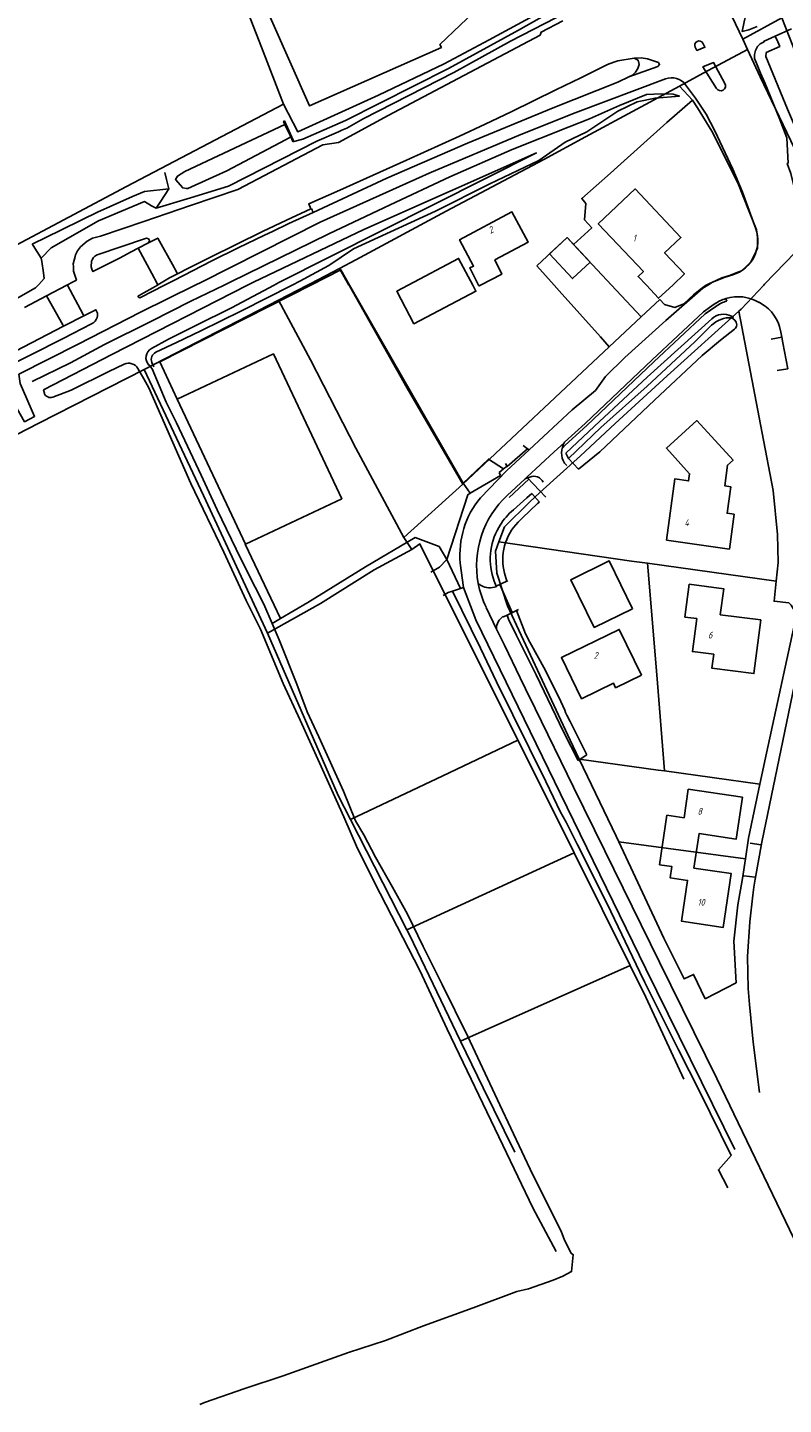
# Model space of a CAD drawing. Extents: x 124314 to 128016, y 450271 to 453716.
# Tile 2 of 40: x 124614 to 124755, y 450291 to 450548. Entities that reach past the tile are written whole.
import ezdxf
from ezdxf.enums import TextEntityAlignment as Align

# ---------------------------------------------------------------- set-up
doc = ezdxf.new("R2010")
doc.units = 0
doc.header["$MEASUREMENT"] = 0
for name, color, linetype in [('Default_113', 7, 'Continuous'), ('Default_21', 40, 'Continuous'), ('Default_22', 7, 'Continuous'), ('Default_4', 1, 'Continuous'), ('Default_48', 140, 'Continuous'), ('Default_6', 7, 'Continuous'), ('Default_7', 7, 'Continuous'), ('Default_79', 2, 'Continuous'), ('Default_80', 7, 'Continuous'), ('Default_87', 72, 'Continuous'), ('Default_99', 2, 'Continuous')]:
    doc.layers.add(name, color=color, linetype=linetype)
doc.styles.add('Style-ENGINEERING', font='isoct.shx', dxfattribs={"oblique": 15})

msp = doc.modelspace()

# ---------------------------------------------------------------- linework, layer by layer
at = {"layer": 'Default_21', "lineweight": -3, "flags": 128}
for points in [[(124638.67, 450591.45), (124647.75, 450568.9), (124657.23, 450544.41), (124661.39, 450533.82)], [(124717.05, 450555.3), (124710.34, 450551.52), (124699.74, 450545.81), (124691.38, 450541.35), (124679.13, 450535.48), (124664.04, 450528.63), (124661.39, 450533.82)], [(124747.1, 450545.92), (124754.4, 450549.91), (124757.12, 450542.95), (124757.6, 450541.8)], [(124747.1, 450545.92), (124754.4, 450549.91), (124757.12, 450542.95), (124757.6, 450541.8)], [(124747.99, 450544.02), (124739.71, 450539.56), (124735.31, 450537.18)], [(124671.83, 450503.11), (124674.89, 450504.72), (124691.73, 450513.8), (124709.97, 450523.47), (124717.77, 450527.72), (124735.31, 450537.18)], [(124735.31, 450537.18), (124737.72, 450534.52)], [(124661.39, 450533.82), (124632.03, 450518.42), (124610.55, 450506.99), (124597.84, 450500)], [(124737.72, 450534.52), (124732.96, 450530.37), (124723.72, 450522.07), (124722.43, 450520.93), (124717.04, 450516.19), (124717.84, 450515.22), (124717.58, 450512.17), (124718.91, 450510.67), (124715.51, 450507.6)], [(124740.28, 450500), (124740.89, 450500.3), (124741.32, 450500.5), (124743.21, 450501.33), (124744.66, 450501.81), (124745.88, 450502.27), (124746.91, 450502.67), (124748.55, 450504.2), (124749.89, 450506.81), (124749.88, 450508.98), (124749.65, 450510.33), (124748.34, 450513.75), (124746.22, 450519.12), (124741.36, 450528.75), (124738.67, 450533.09), (124737.72, 450534.52)], [(124708.65, 450503.6), (124714.31, 450508.89), (124715.51, 450507.6)], [(124715.51, 450507.6), (124722.62, 450500)], [(124671.83, 450503.11), (124666.49, 450500.32), (124665.87, 450500)], [(124671.83, 450503.11), (124673.58, 450500)], [(124708.65, 450503.6), (124711.88, 450500)], [(124665.87, 450500), (124660.44, 450497.21)], [(124673.58, 450500), (124673.66, 450499.86), (124684.47, 450480.78), (124694.82, 450462.85)], [(124711.88, 450500), (124712.84, 450498.92), (124720.53, 450490.35), (124722.2, 450488.49)], [(124722.62, 450500), (124728.16, 450494.08)], [(124728.16, 450494.08), (124731.61, 450497.3), (124732.51, 450496.38), (124734.44, 450495.83), (124736.11, 450496.48), (124737.91, 450498.2), (124739.39, 450499.35), (124740.17, 450499.95), (124740.28, 450500)], [(124660.44, 450497.21), (124635.37, 450484.24)], [(124683.85, 450452.83), (124674.89, 450469.55), (124666.42, 450486.03), (124660.44, 450497.21)], [(124746.4, 450495.12), (124750.71, 450472.34), (124752.81, 450461.61), (124753.61, 450453.45), (124753.71, 450448.21), (124753.35, 450444.72)], [(124746.4, 450495.12), (124750.71, 450472.34), (124752.81, 450461.61), (124753.61, 450453.45), (124753.71, 450448.21), (124753.35, 450444.72)], [(124722.2, 450488.49), (124728.16, 450494.08)], [(124694.82, 450462.85), (124722.2, 450488.49)], [(124635.37, 450484.24), (124615.67, 450474.21), (124586.87, 450459.41), (124573, 450452.44), (124556.23, 450444.01), (124535.33, 450433.39), (124518.53, 450425.24)], [(124635.37, 450484.24), (124646.42, 450460.71), (124658.37, 450434.97)], [(124694.82, 450462.85), (124683.85, 450452.83)], [(124685.3, 450450.62), (124683.85, 450452.83)], [(124685.3, 450450.62), (124686.84, 450451.66), (124705.13, 450415.03)], [(124701.57, 450452.02), (124726.32, 450448.46), (124729.35, 450448.04)], [(124658.37, 450434.97), (124668.25, 450440.53), (124678.32, 450446.85), (124685.3, 450450.62)], [(124729.35, 450448.04), (124731.06, 450427.18), (124732.5, 450409.26)], [(124729.35, 450448.04), (124753.35, 450444.72)], [(124750.32, 450406.78), (124751.54, 450412.55), (124757.06, 450438.13), (124756.82, 450439.14), (124756.53, 450439.62), (124756.17, 450440.22), (124755.7, 450440.64), (124752.96, 450440.95), (124753.35, 450444.72)], [(124750.32, 450406.78), (124751.54, 450412.55), (124757.06, 450438.13), (124756.82, 450439.14), (124756.53, 450439.62), (124756.17, 450440.22), (124755.7, 450440.64), (124752.96, 450440.95), (124753.35, 450444.72)], [(124658.37, 450434.97), (124671.59, 450404.7), (124673.88, 450400.19)], [(124705.13, 450415.03), (124691.13, 450408.37), (124673.88, 450400.19)], [(124705.13, 450415.03), (124712.27, 450400.74), (124715.62, 450393.99)], [(124716.58, 450411.44), (124731.29, 450409.43), (124732.5, 450409.26)], [(124732.5, 450409.26), (124750.32, 450406.78)], [(124747.6, 450392.83), (124748.2, 450396.72), (124750.32, 450406.78)], [(124747.6, 450392.83), (124748.2, 450396.72), (124750.32, 450406.78)], [(124673.88, 450400.19), (124684.38, 450379.59)], [(124723.96, 450396.03), (124747.6, 450392.83)], [(124715.62, 450393.99), (124684.38, 450379.59)], [(124715.62, 450393.99), (124726.08, 450372.93)], [(124740.11, 450366.72), (124745.89, 450369.7), (124745.45, 450377.45), (124746.19, 450384.23), (124747.04, 450389.17), (124747.6, 450392.83)], [(124740.11, 450366.72), (124745.89, 450369.7), (124745.45, 450377.45), (124746.19, 450384.23), (124747.04, 450389.17), (124747.6, 450392.83)], [(124684.38, 450379.59), (124684.87, 450378.62), (124694.44, 450358.81)], [(124726.08, 450372.93), (124694.44, 450358.81)], [(124726.08, 450372.93), (124729.04, 450366.98), (124736.13, 450351.67)], [(124694.44, 450358.81), (124698.66, 450350.05), (124704.56, 450338.06)]]:
    msp.add_lwpolyline(points, dxfattribs=at)
at = {"layer": 'Default_22', "lineweight": -3, "flags": 128}
for points in [[(124737.89, 450565.51), (124742.96, 450554.69), (124747.1, 450545.92)], [(124747.1, 450545.92), (124747.99, 450544.02)], [(124747.1, 450545.92), (124747.99, 450544.02)], [(124747.99, 450544.02), (124750.39, 450538.92), (124759.64, 450519.55), (124761.67, 450518.53)], [(124747.99, 450544.02), (124750.39, 450538.92), (124759.64, 450519.55), (124761.67, 450518.53)], [(124760.73, 450510.06), (124751.19, 450500.15)], [(124760.73, 450510.06), (124751.19, 450500.15)], [(124751.05, 450500), (124746.82, 450495.49), (124746.4, 450495.12)], [(124751.05, 450500), (124746.82, 450495.49), (124746.4, 450495.12)], [(124751.19, 450500.15), (124751.05, 450500)], [(124751.19, 450500.15), (124751.05, 450500)], [(124746.4, 450495.12), (124732.97, 450483.07), (124723.27, 450474.16), (124716.82, 450468.14), (124709.25, 450461.29), (124707.3, 450459.44), (124702.65, 450454.86), (124701.57, 450452.02)], [(124701.57, 450452.02), (124700.92, 450450.29), (124701.22, 450446.21), (124703.17, 450440.09), (124705.75, 450434.64), (124714.87, 450415.01), (124716.58, 450411.44)], [(124716.58, 450411.44), (124723.47, 450397.08), (124723.96, 450396.03)], [(124723.96, 450396.03), (124732.4, 450378), (124736.15, 450370.42), (124737.92, 450371.25), (124740.11, 450366.72)]]:
    msp.add_lwpolyline(points, dxfattribs=at)
at = {"layer": 'Default_4', "lineweight": -3, "flags": 128}
for points in [[(124698.12, 450552.15), (124690.58, 450544.96), (124690.84, 450544.38), (124666.25, 450533.48), (124655.21, 450558.39)], [(124729.15, 450500), (124727.58, 450501.6), (124728.56, 450502.53), (124720.12, 450511.47), (124727.02, 450517.98), (124735.58, 450508.9), (124732.52, 450506.01), (124736.21, 450502.1), (124734.05, 450500)], [(124698.18, 450500), (124702.11, 450502.05), (124700.85, 450504.71), (124707.04, 450508), (124704.01, 450513.68), (124694.23, 450508.47), (124696.86, 450503.54), (124696.14, 450503.2), (124697.8, 450500)], [(124697.8, 450500), (124697.88, 450499.84), (124698.18, 450500)], [(124734.05, 450500), (124731.38, 450497.55), (124729.15, 450500)], [(124732.85, 450452.37), (124734.42, 450463.79), (124737, 450463.43), (124737.19, 450464.77), (124732.86, 450469.56), (124738.56, 450474.71), (124745.32, 450467.28), (124744.29, 450466.34), (124743.77, 450462.49), (124744.89, 450462.31), (124744.2, 450457.39), (124745.5, 450457.19), (124744.61, 450450.71), (124732.85, 450452.37)], [(124750.48, 450437.47), (124749.2, 450427.45), (124741.37, 450428.45), (124741.71, 450431.05), (124737.73, 450431.56), (124738.51, 450437.7), (124736.33, 450437.98), (124737.12, 450444.12), (124743.55, 450443.3), (124742.92, 450438.43), (124750.48, 450437.47)], [(124728.22, 450427.17), (124724.04, 450435.7), (124713.27, 450430.42), (124717.03, 450422.75), (124722.96, 450425.66), (124723.38, 450424.8), (124728.22, 450427.17)], [(124747.04, 450404.37), (124745.89, 450396.53), (124738.95, 450397.55), (124738.01, 450391.1), (124744.95, 450390.09), (124743.48, 450380.03), (124735.7, 450381.17), (124736.82, 450388.81), (124733.57, 450389.29), (124733.88, 450391.41), (124731.6, 450391.74), (124732.95, 450400.99), (124736.16, 450400.52), (124736.94, 450405.85), (124747.04, 450404.37)]]:
    msp.add_lwpolyline(points, dxfattribs=at)
at = {"layer": 'Default_48', "lineweight": -3, "flags": 128}
for points in [[(124661.64, 450530.01), (124642.97, 450521.24), (124641.57, 450520.35), (124641.22, 450519.73), (124642.57, 450518.16), (124643.23, 450518.07), (124643.51, 450518.02), (124650.77, 450521.36), (124661.73, 450527.16), (124662.71, 450527.67)], [(124659.63, 450500), (124660.51, 450500.48), (124708.59, 450524.68), (124676.35, 450510.39), (124655.75, 450500.56), (124654.66, 450500)], [(124654.66, 450500), (124629.3, 450487.03), (124616.57, 450480.46), (124616.72, 450479.82)], [(124659.63, 450500), (124651.67, 450495.74), (124644.99, 450492.48), (124639.88, 450489.91), (124636.7, 450488.16)], [(124714.61, 450467.64), (124720.64, 450473.38), (124729.26, 450481.14), (124738.19, 450489.41), (124741.3, 450492.5)], [(124745.05, 450493.91), (124745.37, 450494)], [(124745.05, 450493.91), (124745.62, 450493.44)], [(124745.59, 450491.77), (124742.96, 450489.71), (124739.54, 450486.85), (124730.63, 450478.5), (124720.42, 450468.88), (124716.42, 450465.65)], [(124618.32, 450479.08), (124621.7, 450480.37), (124628.78, 450483.89), (124631.61, 450485.23)], [(124636.25, 450485.08), (124636.84, 450484.36), (124639.48, 450478.16), (124641.36, 450474.28), (124646, 450464.48), (124649.01, 450458), (124653.43, 450448.87), (124656.1, 450443.57), (124657.71, 450440.43), (124659.26, 450436.77)], [(124634.2, 450484.4), (124635.27, 450482.48), (124636.25, 450480.82), (124644.08, 450462.97), (124650.21, 450450.11), (124654.41, 450441.09), (124657.08, 450435.71), (124661.28, 450425.58), (124664.49, 450418.76), (124668.09, 450410.76), (124672.62, 450400.68), (124675.2, 450394.77), (124679.41, 450386.39), (124686.82, 450372.01), (124691.94, 450361.01), (124702.3, 450339.36), (124707.93, 450327.68), (124712.28, 450319.48)], [(124714.61, 450467.64), (124716.42, 450465.65)], [(124703.94, 450457.7), (124704.28, 450458), (124706.82, 450460.24), (124707.73, 450461.09)], [(124705.19, 450455.72), (124706, 450456.54), (124708.82, 450459.19), (124709.19, 450459.48)], [(124707.73, 450461.09), (124709.19, 450459.48)], [(124703.05, 450444.7), (124702.65, 450446.19)], [(124701.1, 450443.78), (124700.71, 450444.69)], [(124707.38, 450433.29), (124706.52, 450434.86), (124704.88, 450439.22)], [(124659.26, 450436.77), (124660.56, 450433.73), (124663.86, 450425.45), (124665.79, 450420.32), (124667.96, 450415.6), (124672.54, 450405.46), (124674.83, 450399.92), (124676.37, 450397.3), (124678.56, 450393.14), (124681.71, 450387.54), (124684.5, 450382.48), (124687.47, 450376.48), (124690.99, 450369.35), (124695.77, 450359.63), (124701.77, 450346.87), (124707.9, 450333.82), (124713.24, 450323.3), (124713.84, 450321.6), (124715.1, 450319.16), (124715.46, 450318.9), (124715.17, 450315.74), (124713.51, 450314.92), (124711.71, 450314.13), (124707.11, 450312.56), (124704.91, 450312.02), (124696.75, 450309), (124687.49, 450305.64), (124680.44, 450302.85), (124673.5, 450300.63), (124661.32, 450296.31), (124654.14, 450293.91), (124646.62, 450291.28), (124645.75, 450290.93)], [(124705.87, 450432.56), (124704.9, 450434.54), (124703.38, 450437.62), (124703.11, 450438.34)], [(124705.87, 450432.56), (124708.52, 450427.18)], [(124707.38, 450433.29), (124710.27, 450428.03)], [(124716.39, 450411.2), (124713.66, 450416.57), (124709.28, 450425.64), (124708.52, 450427.18)], [(124710.27, 450428.03), (124713.14, 450422.24), (124713.89, 450420.64), (124713.99, 450420.18), (124714.25, 450419.68), (124714.9, 450418.5), (124718.03, 450412.27)], [(124716.39, 450411.2), (124718.03, 450412.27)]]:
    msp.add_lwpolyline(points, dxfattribs=at)
at = {"layer": 'Default_48', "lineweight": -3}
for centre, major_axis, end_param in [((124744.77, 450489), (0.28, 4.91), 0.838181), ((124744.92, 450492.61), (0.666, -0.845), 1.77323), ((124637.64, 450486.44), (-0.94, 1.71), 1.842219), ((124632.46, 450483.42), (1.74, 0.98), 1.500869), ((124617.87, 450480.22), (-1.16, -0.4), 1.604383), ((124711.89, 450448.81), (-7.95, 8.89), 0.31913), ((124711.88, 450448.82), (-10.32, 5.93), 0.876107), ((124712.24, 450448.74), (-7.06, 6.98), 1.039751)]:
    msp.add_ellipse(centre, major_axis=major_axis, ratio=1, start_param=0, end_param=end_param, dxfattribs=at)
at = {"layer": 'Default_6', "lineweight": -3, "flags": 128}
for points in [[(124718.6, 450504.3), (124715.31, 450501.23), (124711.02, 450505.82), (124714.31, 450508.89), (124718.6, 450504.3)], [(124684.67, 450500), (124694.06, 450504.97), (124696.69, 450500)], [(124696.69, 450500), (124697.3, 450498.85), (124685.73, 450492.79), (124682.52, 450498.86), (124684.67, 450500)], [(124654.25, 450451.64), (124672.24, 450460.11), (124659.49, 450487.16), (124641.5, 450478.69)], [(124641.5, 450478.69), (124654.25, 450451.64)], [(124654.22, 450451.63), (124654.25, 450451.64)], [(124726.54, 450439.56), (124722.18, 450448.48), (124715.01, 450444.97), (124719.38, 450436.05), (124726.54, 450439.56)]]:
    msp.add_lwpolyline(points, dxfattribs=at)
at = {"layer": 'Default_7', "lineweight": -3, "flags": 128}
msp.add_lwpolyline([(124661.56, 450530.66), (124663.2, 450527.07), (124663.3, 450526.84), (124663.1, 450526.83), (124662.71, 450527.67), (124661.64, 450530.01), (124661.39, 450530.57), (124661.56, 450530.66)], dxfattribs=at)
at = {"layer": 'Default_79', "lineweight": -3, "flags": 128}
for points in [[(124713.93, 450552.55), (124705.24, 450547.59), (124692.19, 450540.46), (124672.95, 450530.73), (124664.95, 450527.23)], [(124667.61, 450526.89), (124671.62, 450528.63), (124672.28, 450528.92), (124673.22, 450529.33), (124676.27, 450531.03), (124693.14, 450539.72), (124703.76, 450545.56), (124714.42, 450551.04)], [(124639.99, 450517.96), (124635.41, 450517.51), (124633.2, 450516.53), (124626.65, 450513.64), (124623.69, 450512.19), (124619.78, 450510.28), (124614.43, 450507.67)], [(124616.12, 450505.01), (124617.98, 450506.98), (124626.85, 450511.98), (124635.41, 450515.61), (124636.75, 450514.83), (124637.58, 450514.34)], [(124721.5, 450482.96), (124725.08, 450486.5)]]:
    msp.add_lwpolyline(points, dxfattribs=at)
at = {"layer": 'Default_80', "lineweight": -3, "flags": 128}
for points in [[(124660.83, 450437.7), (124665.92, 450440.72), (124676.65, 450447.36), (124685.92, 450452.84), (124690.44, 450451.19)], [(124701.74, 450444.08), (124704.08, 450438.83)], [(124692.91, 450442.85), (124698.14, 450432.16), (124701.16, 450425.9), (124710.35, 450407.3), (124711.78, 450404.31)], [(124659.26, 450436.77), (124660.83, 450437.7)], [(124711.78, 450404.31), (124713.03, 450401.68), (124714.15, 450399.7), (124716.2, 450395.56), (124721.82, 450384.44), (124727.91, 450371.69)], [(124727.91, 450371.69), (124728.85, 450369.73), (124735.14, 450357.17), (124739.09, 450349.31), (124744.92, 450337.43), (124742.58, 450334.78), (124744.34, 450331.4)]]:
    msp.add_lwpolyline(points, dxfattribs=at)
at = {"layer": 'Default_87', "lineweight": -3, "flags": 128}
for points in [[(124650.32, 450500), (124651.43, 450500.54), (124669.82, 450509.6), (124681.27, 450514.97), (124692.45, 450520.25), (124704.08, 450525.34), (124714.73, 450529.58), (124718.48, 450531.03), (124724.09, 450533.55), (124729.12, 450535.59), (124731.85, 450535.75), (124734.11, 450535.65), (124735.29, 450535.3), (124730.73, 450534.93), (124727.42, 450534.21), (124723.76, 450532.5), (124717.99, 450528.62), (124713.96, 450526.69), (124709.01, 450523.29), (124699.88, 450518.91), (124689.72, 450513.84), (124674.46, 450506.78), (124669.84, 450503.67), (124664.41, 450500.73), (124662.99, 450500)], [(124639.19, 450521.06), (124639.53, 450519.75), (124639.99, 450517.96), (124638.48, 450515.7), (124637.58, 450514.34), (124643.38, 450516.14), (124644.02, 450516.33), (124651.13, 450518.51), (124667.61, 450526.89)], [(124664.95, 450527.23), (124663.3, 450526.84)], [(124614.43, 450507.67), (124614.6, 450507.41), (124616.12, 450505.01), (124616.22, 450504.38), (124616.53, 450502.3), (124616.68, 450501.24), (124615.66, 450500.12), (124615.55, 450500)], [(124615.55, 450500), (124615.08, 450499.48), (124611.44, 450497.43), (124609.68, 450497.2), (124609.58, 450497.18), (124607.71, 450497.29), (124606.14, 450497.66), (124604.66, 450498.27), (124603.63, 450500)], [(124614.43, 450482), (124621.62, 450485.49), (124627.96, 450488.93), (124636.57, 450493.22), (124644.09, 450496.98), (124650.32, 450500)], [(124662.99, 450500), (124653.54, 450495.19), (124645.94, 450491.44), (124641.36, 450489.31), (124637.54, 450487.47)], [(124714.1, 450468.62), (124719.45, 450473.68), (124729.24, 450482.78), (124741.32, 450493.72)], [(124745.37, 450494), (124744.99, 450494.2)], [(124636.8, 450485.55), (124637.15, 450484.71)]]:
    msp.add_lwpolyline(points, dxfattribs=at)
at = {"layer": 'Default_87', "lineweight": -3}
for centre, major_axis, end_param in [((124743.5, 450491.32), (1.49, 2.88), 1.214171), ((124638.19, 450486.12), (-0.65, 1.35), 1.510431)]:
    msp.add_ellipse(centre, major_axis=major_axis, ratio=1, start_param=0, end_param=end_param, dxfattribs=at)
at = {"layer": 'Default_99', "lineweight": -3, "flags": 128}
for points in [[(124749.79, 450548.3), (124748.25, 450547.68), (124746.99, 450547.39), (124747.36, 450549.17), (124747.76, 450550.71), (124748.35, 450551.91)], [(124713.54, 450549.36), (124709.46, 450547.27), (124709.29, 450546.71), (124680.9, 450531.7), (124671.61, 450526.65), (124668.73, 450526.22), (124652.82, 450517.85), (124644.01, 450514.85), (124635.31, 450511.89), (124627.23, 450509.14), (124625.73, 450508.74), (124624.71, 450508.18), (124623.46, 450507.12), (124622.88, 450506.42), (124622.52, 450505.65), (124622.44, 450505.32), (124622.12, 450503.98), (124622.13, 450503.48), (124622.14, 450502.62), (124622.7, 450500.94), (124621.98, 450500.56), (124621.04, 450500.06)], [(124753.17, 450546.51), (124751.09, 450545.59), (124751.12, 450545.46), (124750.36, 450545.04), (124749.89, 450544.54), (124749.52, 450543.84), (124749.3, 450543.07), (124749.33, 450542.33), (124749.71, 450541.45), (124750.42, 450539.59), (124751.22, 450537.75), (124753.94, 450531.26), (124755.36, 450527.48), (124755.58, 450522.78), (124755.43, 450522.72), (124756.1, 450520.83), (124758.26, 450512), (124760.3, 450500)], [(124758.41, 450526.9), (124757.49, 450526.85), (124757.44, 450527.47), (124757.43, 450527.73), (124757.01, 450528.99), (124756.56, 450530.24), (124756.04, 450531.55), (124755.48, 450532.85), (124751.43, 450542.69), (124751.49, 450543.43), (124754.01, 450544.58), (124753.64, 450545.42), (124753.17, 450546.51)], [(124753.17, 450546.51), (124756.24, 450547.87)], [(124739.67, 450545.18), (124740.06, 450544.43), (124738.55, 450543.84), (124738.24, 450544.44)], [(124723.77, 450541.9), (124723.05, 450541.67), (124721.84, 450541.21)], [(124726.84, 450542.4), (124723.77, 450541.9)], [(124725.85, 450538.89), (124726.53, 450539.24), (124727.11, 450539.78), (124727.51, 450540.46), (124727.76, 450541.18), (124727.57, 450542), (124726.84, 450542.4)], [(124729.34, 450542.24), (124728.12, 450542.43), (124726.84, 450542.4)], [(124731.39, 450541.6), (124729.34, 450542.24)], [(124731.26, 450540.86), (124731.57, 450541.18), (124731.39, 450541.6)], [(124742.21, 450536.73), (124739.68, 450540.76), (124741.66, 450541.55), (124743.79, 450537.66)], [(124721.84, 450541.21), (124716.89, 450538.74), (124712.19, 450536.47), (124708.02, 450534.42), (124703.85, 450532.39), (124699.05, 450530.09), (124694.24, 450527.83), (124684.34, 450523.31), (124671.91, 450517.75), (124666.07, 450515.21), (124666.46, 450514.22)], [(124723.8, 450537.91), (124725.85, 450538.89)], [(124725.85, 450538.89), (124731.26, 450540.86)], [(124644.88, 450500), (124646.03, 450500.57), (124668.24, 450511.74), (124688.58, 450520.91), (124705.68, 450528.14), (124715.82, 450532.2), (124732.68, 450538.53)], [(124666.91, 450513.58), (124680.65, 450519.97), (124695.75, 450526.48), (124711.72, 450533.12), (124723.8, 450537.91)], [(124736.45, 450537.41), (124738.29, 450534.89), (124740.26, 450531.93), (124741.9, 450528.79), (124745.25, 450521.66), (124747.05, 450517.38), (124749.53, 450510.5)], [(124666.91, 450513.58), (124662.37, 450511.48), (124659.32, 450510.04), (124657.84, 450509.34), (124652.89, 450506.95), (124647.97, 450504.52), (124640.87, 450500.89), (124639.14, 450500)], [(124666.46, 450514.22), (124661.93, 450512.14), (124657.43, 450510.01), (124652.5, 450507.61), (124647.59, 450505.15), (124643.62, 450503.15), (124641.6, 450502.12)], [(124666.46, 450514.22), (124666.58, 450514.27), (124666.69, 450514.05), (124666.8, 450513.81), (124666.9, 450513.62), (124666.91, 450513.58)], [(124634.24, 450506.9), (124632.9, 450506.19), (124630.72, 450505.04), (124627.62, 450503.47), (124625.8, 450502.54), (124625.61, 450502.97), (124625.48, 450503.4), (124625.46, 450503.7), (124625.49, 450504.19), (124625.55, 450504.45), (124625.65, 450504.71), (124625.92, 450505.17), (124626.14, 450505.4), (124626.55, 450505.66), (124635.6, 450508.69), (124635.8, 450508.75), (124635.99, 450508.72), (124636.16, 450508.64), (124636.3, 450508.48), (124636.32, 450508.39), (124636.29, 450508.14), (124636.19, 450507.96), (124636.06, 450507.85)], [(124641.6, 450502.12), (124641.09, 450503.04), (124640.95, 450503.29), (124637.89, 450508.77), (124637.88, 450508.79), (124636.06, 450507.85)], [(124634.24, 450506.9), (124636.06, 450507.85)], [(124637.88, 450500.04), (124637.32, 450501.09), (124637.2, 450501.33), (124634.25, 450506.89), (124634.24, 450506.9)], [(124673.71, 450500), (124672.08, 450502.85), (124666.48, 450500)], [(124637.88, 450500.04), (124640.11, 450501.34), (124640.34, 450501.47), (124641.6, 450502.12)], [(124745.28, 450501.91), (124743.83, 450501.46), (124741.44, 450500.52), (124740.61, 450500)], [(124611.95, 450483.34), (124623.03, 450488.99), (124634.7, 450494.92), (124644.88, 450500)], [(124617.14, 450498.01), (124613.03, 450495.79)], [(124617.14, 450498.01), (124620.92, 450500)], [(124617.14, 450498.01), (124620.14, 450492.55), (124620.27, 450492.31)], [(124620.92, 450500), (124621.04, 450500.06)], [(124621.07, 450500), (124621.04, 450500.06)], [(124624.11, 450494.26), (124623.98, 450494.5), (124621.07, 450500)], [(124639.14, 450500), (124634.64, 450497.68), (124634.52, 450497.64), (124634.42, 450497.66), (124634.3, 450497.77), (124634.26, 450497.85), (124634.25, 450497.93), (124634.29, 450498.01), (124634.39, 450498.08), (124635.31, 450498.58), (124637, 450499.52), (124637.82, 450500)], [(124637.82, 450500), (124637.88, 450500.04)], [(124666.48, 450500), (124638.28, 450485.67), (124641.5, 450478.69)], [(124694.89, 450463.03), (124673.71, 450500)], [(124725.08, 450486.5), (124732.74, 450493.42), (124739.65, 450499.4)], [(124739.65, 450499.4), (124740.61, 450500)], [(124624.11, 450494.26), (124626.35, 450495.4), (124626.67, 450494.75), (124626.66, 450494.26), (124626.57, 450493.94), (124626.39, 450493.58), (124626.19, 450493.27), (124626.18, 450493.25), (124625.95, 450493.02), (124625.55, 450492.76), (124620.22, 450490.03), (124614.19, 450487), (124611.06, 450485.43)], [(124713.86, 450470.64), (124717.67, 450474.16), (124730.18, 450486.03), (124739.8, 450495.03), (124741.8, 450496.44)], [(124713.98, 450470.08), (124718, 450473.79), (124730.52, 450485.66), (124740.12, 450494.64), (124742.09, 450496.03)], [(124744.13, 450497.02), (124743.98, 450497.5)], [(124750.15, 450496.79), (124750.63, 450496.51)], [(124624.11, 450494.26), (124620.57, 450492.46), (124620.27, 450492.31)], [(124611.2, 450487.62), (124611.33, 450487.69), (124620.27, 450492.31)], [(124752.43, 450489.91), (124754.39, 450490.28)], [(124754.16, 450491.5), (124754.39, 450490.28)], [(124754.39, 450490.28), (124754.6, 450489.2), (124755.51, 450484.39)], [(124608.17, 450481.38), (124610.27, 450479.29), (124613.04, 450474.47), (124614.9, 450475.47), (124612.2, 450481.65), (124611.95, 450483.34)], [(124715.29, 450476.7), (124719.6, 450480.33), (124721.5, 450482.96)], [(124753.54, 450484.02), (124755.51, 450484.39)], [(124707.21, 450469.22), (124715.29, 450476.7)], [(124702.79, 450466.71), (124703.13, 450466.15), (124706.93, 450469.43)], [(124706.13, 450470.03), (124706.93, 450469.43)], [(124706.8, 450464.11), (124711.93, 450468.86), (124713.74, 450470.53)], [(124706.93, 450469.43), (124707.21, 450469.22)], [(124713.43, 450469.57), (124713.98, 450470.08)], [(124713.74, 450470.53), (124713.86, 450470.64)], [(124694.89, 450463.03), (124699.64, 450467.52), (124702.47, 450465.66)], [(124702.99, 450465.32), (124707.21, 450469.22)], [(124713.82, 450466.76), (124714.25, 450466.28)], [(124714.1, 450468.62), (124714.61, 450467.64)], [(124701.63, 450465.02), (124701.89, 450464.47), (124696.24, 450461.11)], [(124698.16, 450460.29), (124702.99, 450465.32)], [(124701.63, 450465.02), (124702.47, 450465.66)], [(124702.47, 450465.66), (124703.12, 450466.16)], [(124696.24, 450461.11), (124694.89, 450463.03)], [(124703.14, 450460.73), (124706.48, 450463.81)], [(124703.48, 450460.36), (124707.15, 450463.75)], [(124706.48, 450463.81), (124706.8, 450464.11)], [(124706.48, 450463.81), (124706.92, 450463.98)], [(124706.92, 450463.98), (124707.36, 450464.15)], [(124706.92, 450463.98), (124707.98, 450462.89)], [(124707.98, 450462.89), (124710.37, 450460.4)], [(124696.24, 450461.11), (124695.79, 450460.84), (124691.87, 450448.74), (124694.41, 450443.36)], [(124654.22, 450451.63), (124660.83, 450437.7)], [(124690.44, 450451.19), (124691.87, 450448.74)], [(124688.9, 450446.36), (124690.48, 450447.34), (124691.87, 450448.74)], [(124694.98, 450443.55), (124694.37, 450448.09)], [(124701.14, 450443.69), (124701.11, 450443.68), (124701.09, 450443.67)], [(124703.05, 450444.7), (124701.1, 450443.78), (124701.14, 450443.69)], [(124703.25, 450444.79), (124703.05, 450444.7)], [(124691.18, 450442), (124692.12, 450442.58), (124692.91, 450442.85)], [(124692.91, 450442.85), (124694.41, 450443.36)], [(124694.41, 450443.36), (124694.98, 450443.55)], [(124694.98, 450443.55), (124697.27, 450437.46), (124713.07, 450404.96)], [(124701.16, 450435.74), (124699.2, 450439.81)], [(124703.11, 450438.34), (124704.88, 450439.22)], [(124704.88, 450439.22), (124705.24, 450439.4)], [(124702.4, 450438.14), (124702.47, 450438.02), (124703.11, 450438.34)], [(124702.61, 450432.76), (124701.16, 450435.74)], [(124758.86, 450435.63), (124750.7, 450395.97), (124749.45, 450389.03)], [(124702.61, 450432.76), (124705.57, 450426.64), (124706.58, 450424.57)], [(124706.58, 450424.57), (124708.35, 450420.91), (124715.54, 450406.2)], [(124715.54, 450406.2), (124721.34, 450394.33), (124731.56, 450373.57)], [(124713.07, 450404.96), (124729.03, 450372.27)], [(124748.48, 450395.75), (124750.58, 450395.45)], [(124747.31, 450389.66), (124749.4, 450389.41)], [(124749.45, 450389.03), (124749.21, 450387.54), (124748.97, 450386.06)], [(124748.97, 450386.06), (124748.41, 450381.08), (124747.98, 450374.62), (124748.13, 450368.62), (124748.35, 450365.62), (124749.03, 450358.61), (124750.26, 450349.2)], [(124729.03, 450372.27), (124745.66, 450338.55)], [(124731.56, 450373.57), (124742.27, 450351.8), (124758.24, 450318.55)]]:
    msp.add_lwpolyline(points, dxfattribs=at)
at = {"layer": 'Default_99', "lineweight": -3}
for centre, major_axis, start_param, end_param in [((124738.95, 450544.81), (0.711, 0.372), 0, 3.139911), ((124733.82, 450535.48), (2.63, 1.93), 0, 1.296659), ((124742.98, 450537.22), (-0.779, -0.489), 0, 3.081726), ((124743.27, 450508.25), (2.01, -6.34), 0, 1.610187), ((124746.25, 450490.09), (3.9, 6.69), 0, 0.825307), ((124746.27, 450490.06), (-2.29, 7.44), 0, 0.312497), ((124746.23, 450490.14), (-2.1, 6.88), 0, 0.31602), ((124746.9, 450490.12), (7.26, 1.37), 0, 0.855627), ((124716.96, 450468.67), (-3.1, 1.97), 0, 1.114681), ((124708.12, 450462.41), (1.74, 0.76), 0, 1.570844), ((124710.88, 450449.66), (-12.72, 10.63), 0, 0.791259), ((124715.28, 450447.61), (-12.13, 13.12), 0, 1.011329), ((124715.17, 450447.57), (-17.45, -3.28), 0, 0.266129), ((124699.84, 450446.71), (-1.54, -2.83), 6.061906, 6.283185), ((124699.92, 450446.81), (1.17, -3.14), 5.420943, 6.283185), ((124703.83, 450435.89), (-2.67, -0.14), 5.223064, 6.283185)]:
    msp.add_ellipse(centre, major_axis=major_axis, ratio=1, start_param=start_param, end_param=end_param, dxfattribs=at)

# ---------------------------------------------------------------- texts
at = {"layer": 'Default_113', "lineweight": -3, "style": 'Style-ENGINEERING', "oblique": 15}
msp.add_text('2', height=1.25, rotation=27.2569, dxfattribs=at).set_placement((124700.06, 450510.29), align=Align.MIDDLE_CENTER)
for s, p in [('1', (124726.87, 450508.79)), ('4', (124736.65, 450455.65)), ('6', (124741.04, 450434.63)), ('2', (124719.67, 450430.83)), ('8', (124739.09, 450401.72)), ('10', (124739.35, 450384.73))]:
    msp.add_text(s, height=1.25, dxfattribs=at).set_placement(p, align=Align.MIDDLE_CENTER)

doc.saveas('drawing.dxf')
